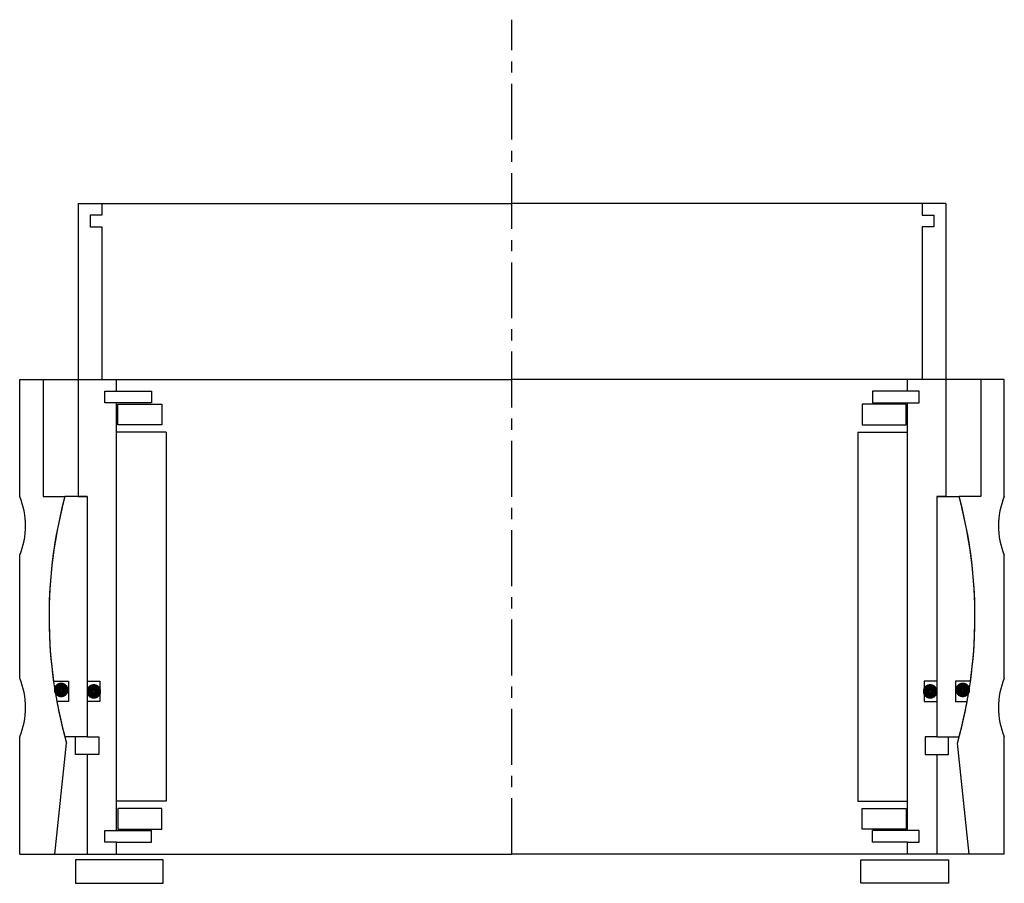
# Model space of a CAD drawing. Header units: millimetres. Extents: x -84 to 84, y -5 to 142.
import ezdxf

# ---------------------------------------------------------------- set-up
doc = ezdxf.new("R2010")
doc.units = ezdxf.units.MM
doc.header["$LTSCALE"] = 0.3
doc.header["$MEASUREMENT"] = 0
doc.linetypes.add('CENTER', pattern=[50.8, 31.75, -6.35, 6.35, -6.35])
doc.layers.get('0').update_dxf_attribs({"linetype": 'CONTINUOUS'})
doc.layers.add('Center', color=1, linetype='CENTER')

# ---------------------------------------------------------------- blocks, each defined once
blk = doc.blocks.new('innerhouse-4S118')
for p, q in [((-74, 70.5), (-74, 20.5)), ((-74, 70.5), (-70, 70.5)), ((-70, 70.5), (0, 70.5)), ((-70, 70.5), (-70, 68.5)), ((70, 70.5), (0, 70.5)), ((74, 70.5), (70, 70.5)), ((70, 70.5), (70, 68.5)), ((74, 70.5), (74, 20.5)), ((-70, 68.5), (-72, 68.5)), ((-72, 68.5), (-72, 66.5)), ((70, 68.5), (72, 68.5)), ((72, 68.5), (72, 66.5)), ((-72, 66.5), (-70, 66.5)), ((-70, 66.5), (-70, 40.5)), ((70, 66.5), (70, 40.5)), ((72, 66.5), (70, 66.5)), ((-70, 40.5), (-67.5, 40.5)), ((-67.5, 38.5), (-67.5, 40.5)), ((67.5, 38.5), (67.5, 40.5)), ((70, 40.5), (67.5, 40.5)), ((-69.5, 36.5), (-69.5, 38.5)), ((-69.5, 38.5), (-67.5, 38.5)), ((-67.5, 38.5), (-61.5, 38.5)), ((-61.5, 38.5), (-61.5, 36.5)), ((67.5, 38.5), (61.5, 38.5)), ((61.5, 38.5), (61.5, 36.5)), ((69.5, 38.5), (67.5, 38.5)), ((69.5, 36.5), (69.5, 38.5)), ((-61.5, 36.5), (-69.5, 36.5)), ((-67.5, -36.5), (-67.5, 36.5)), ((-67.25, 36.25), (-59.75, 36.25)), ((-67.25, 32.75), (-67.25, 36.25)), ((-59.75, 36.25), (-59.75, 32.75)), ((67.25, 36.25), (59.75, 36.25)), ((59.75, 36.25), (59.75, 32.75)), ((61.5, 36.5), (69.5, 36.5)), ((67.25, 32.75), (67.25, 36.25)), ((67.5, -36.5), (67.5, 36.5)), ((-59.75, 32.75), (-67.25, 32.75)), ((59.75, 32.75), (67.25, 32.75)), ((-59, 31.5), (-67.5, 31.5)), ((-59, 31.5), (-59, -31.5)), ((59, 31.5), (67.5, 31.5)), ((59, 31.5), (59, -31.5)), ((-72.5, 20.5), (-76.29, 20.5)), ((-74, 20.5), (-72.5, 20.5)), ((-72.5, 20.5), (-72.5, -11)), ((-72.5, 20.5), (-72.5, -20.5)), ((72.5, 20.5), (72.5, -20.5)), ((72.5, 20.5), (72.5, -11)), ((72.5, 20.5), (76.29, 20.5)), ((74, 20.5), (72.5, 20.5)), ((-78.23, -11), (-75.65, -11)), ((-75.65, -11), (-75.65, -14.5)), ((-72.5, -11), (-70.3, -11)), ((-70.3, -11), (-70.3, -14.5)), ((72.5, -11), (70.3, -11)), ((70.3, -11), (70.3, -14.5)), ((78.23, -11), (75.65, -11)), ((75.65, -11), (75.65, -14.5)), ((-75.65, -14.5), (-77.66, -14.5)), ((-72.5, -14.5), (-72.5, -20.5)), ((-70.3, -14.5), (-72.5, -14.5)), ((70.3, -14.5), (72.5, -14.5)), ((72.5, -14.5), (72.5, -20.5)), ((75.65, -14.5), (77.66, -14.5)), ((-72.5, -20.5), (-76.29, -20.5)), ((-74.5, -23.5), (-74.5, -20.5)), ((-72.5, -20.5), (-70.5, -20.5)), ((-70.5, -20.5), (-70.5, -23.5)), ((72.5, -20.5), (70.5, -20.5)), ((70.5, -20.5), (70.5, -23.5)), ((72.5, -20.5), (76.29, -20.5)), ((74.5, -23.5), (74.5, -20.5)), ((-72.5, -23.5), (-74.5, -23.5)), ((-72.5, -23.5), (-72.5, -40.5)), ((-70.5, -23.5), (-72.5, -23.5)), ((70.5, -23.5), (72.5, -23.5)), ((72.5, -23.5), (72.5, -40.5)), ((72.5, -23.5), (74.5, -23.5)), ((-59, -31.5), (-67.5, -31.5)), ((59, -31.5), (67.5, -31.5)), ((-59.75, -32.75), (-67.25, -32.75)), ((-67.25, -32.75), (-67.25, -36.25)), ((-59.75, -36.25), (-59.75, -32.75)), ((59.75, -32.75), (67.25, -32.75)), ((59.75, -36.25), (59.75, -32.75)), ((67.25, -32.75), (67.25, -36.25)), ((-69.5, -36.5), (-61.5, -36.5)), ((-69.5, -38.5), (-69.5, -36.5)), ((-67.25, -36.25), (-59.75, -36.25)), ((-61.5, -38.5), (-61.5, -36.5)), ((67.25, -36.25), (59.75, -36.25)), ((69.5, -36.5), (61.5, -36.5)), ((61.5, -38.5), (61.5, -36.5)), ((69.5, -38.5), (69.5, -36.5)), ((-67.5, -38.5), (-69.5, -38.5)), ((-67.5, -40.5), (-67.5, -38.5)), ((-67.5, -38.5), (-61.5, -38.5)), ((67.5, -38.5), (61.5, -38.5)), ((67.5, -40.5), (67.5, -38.5)), ((67.5, -38.5), (69.5, -38.5)), ((-59.5, -41.5), (-74.5, -41.5)), ((-74.5, -41.5), (-74.5, -45.5)), ((-72.5, -40.5), (-67.5, -40.5)), ((-67.5, -40.5), (0, -40.5)), ((-59.5, -45.5), (-59.5, -41.5)), ((67.5, -40.5), (0, -40.5)), ((59.5, -41.5), (74.5, -41.5)), ((59.5, -45.5), (59.5, -41.5)), ((72.5, -40.5), (67.5, -40.5)), ((74.5, -41.5), (74.5, -45.5)), ((-74.5, -45.5), (-59.5, -45.5)), ((74.5, -45.5), (59.5, -45.5))]:
    blk.add_line(p, q)
at = {"const_width": 1.2}
for points in [[(-76.27, -12.5, -1), (-77.57, -12.5, -1)], [(-70.7, -12.75, -1), (-72, -12.75, -1)], [(70.7, -12.75, 1), (72, -12.75, 1)], [(76.27, -12.5, 1), (77.57, -12.5, 1)]]:
    blk.add_lwpolyline(points, format="xyb", close=True, dxfattribs=at)
for start, end in [(164.96, 188.0039), (351.9961, 15.04), (190.5763, 195.04), (344.96, 349.4237)]:
    blk.add_arc((0, 0), 79, start, end)
at = {"layer": 'Center'}
blk.add_line((0, -40.5), (0, 101.87), dxfattribs=at)
blk = doc.blocks.new('house4S110')
for p, q in [((-84, 20.5), (-84, 40.5)), ((-84, 40.5), (-80, 40.5)), ((-80, 40.5), (0, 40.5)), ((-80, 40.5), (-80, 20.5)), ((80, 40.5), (0, 40.5)), ((84, 40.5), (80, 40.5)), ((80, 40.5), (80, 20.5)), ((84, 20.5), (84, 40.5)), ((-80, 20.5), (-76.29, 20.5)), ((80, 20.5), (76.29, 20.5)), ((-84, -10.5), (-84, 10.5)), ((84, -10.5), (84, 10.5)), ((-84, -40.5), (-84, -20.5)), ((-78, -40.5), (-76, -21.57)), ((78, -40.5), (76, -21.57)), ((84, -40.5), (84, -20.5)), ((-84, -40.5), (-78, -40.5)), ((-78, -40.5), (0, -40.5)), ((78, -40.5), (0, -40.5)), ((84, -40.5), (78, -40.5))]:
    blk.add_line(p, q)
for centre, radius, start, end in [((-96, 15.5), 13, 337.3801, 22.6199), ((0, 0), 79, 164.96, 195.8465), ((0, 0), 79, 344.1535, 15.04), ((96, 15.5), 13, 157.3801, 202.6199), ((-96, -15.5), 13, 337.3801, 22.6199), ((96, -15.5), 13, 157.3801, 202.6199)]:
    blk.add_arc(centre, radius, start, end)

msp = doc.modelspace()

# ---------------------------------------------------------------- block references
for name in ['innerhouse-4S118', 'house4S110']:
    msp.add_blockref(name, (0, 40.5))

doc.saveas('drawing.dxf')
